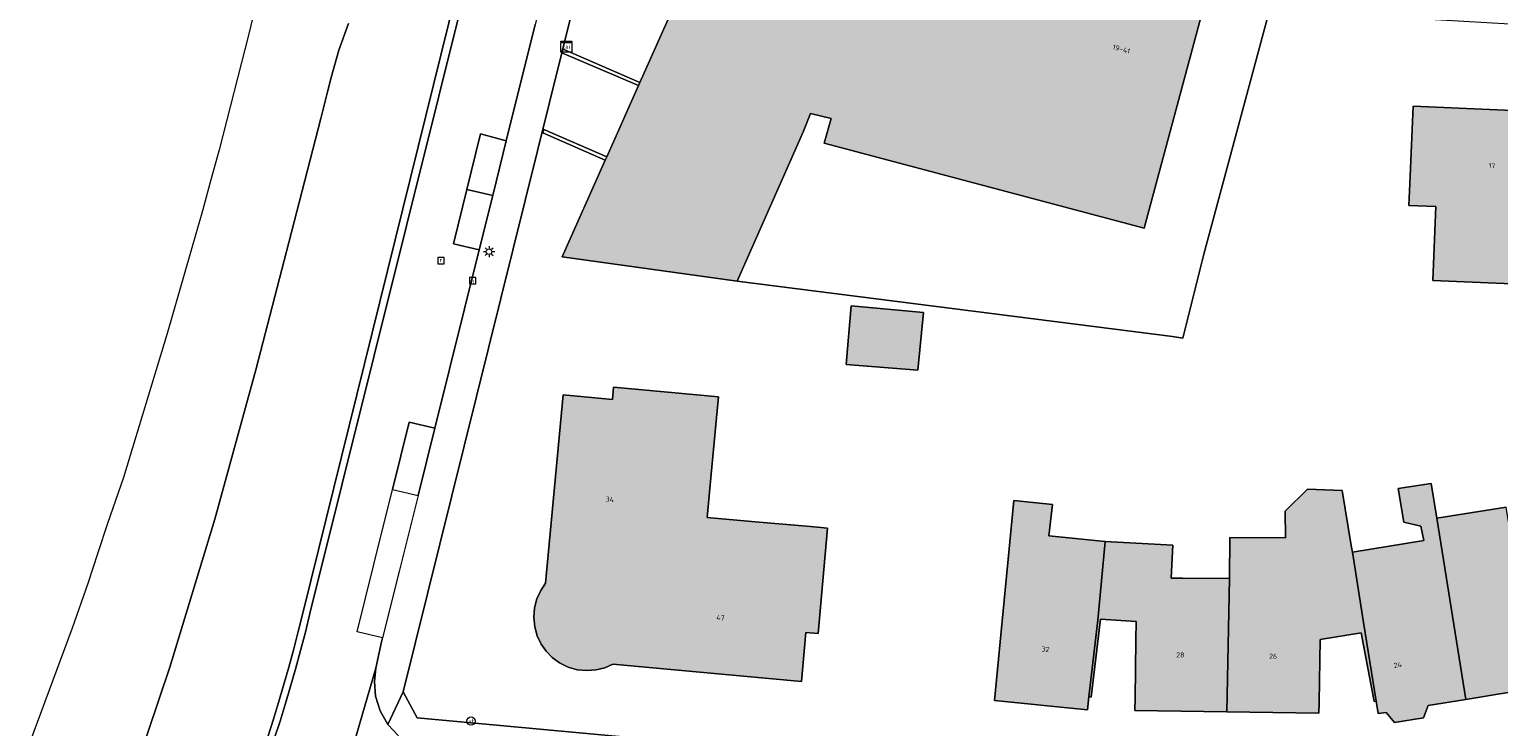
# Model space of a CAD drawing. Header units: metres. Extents: x 196496 to 197479, y 355250 to 356324.
# Tile 5 of 119: x 196636 to 196741, y 355577 to 355626. Entities that reach past the tile are written whole.
import ezdxf
from ezdxf.enums import TextEntityAlignment as Align

# ---------------------------------------------------------------- set-up
doc = ezdxf.new("R2010")
doc.units = ezdxf.units.M
doc.layers.get('0').update_dxf_attribs({"lineweight": 9})
for name, color, linetype, lineweight in [('B-WE-GR-BEPLANTING_CULTUUR_HEESTERS-GV', 251, 'Continuous', 9), ('B-WE-GR-GROENVOORZIENING-GV', 251, 'Continuous', 9), ('B-WE-IE-MEUBILAIR_WATERWEGMEUBILAIR-S', 251, 'Continuous', 9), ('B-WE-IE-TERREINAFSCHEIDING_KUNSTMATIG_MUUR-GV', 251, 'Continuous', 9), ('B-WE-KL-DATA-S', 251, 'Continuous', 9), ('B-WE-KL-ET_LS_OV_LICHTMAST-S', 251, 'Continuous', 9), ('B-WE-OG-BEBOUWING-GV', 251, 'Continuous', 9), ('B-WE-OG-BEBOUWING_HUISNUMMER-T35', 90, 'Continuous', 9), ('B-WE-OG-TERREIN_CULTUURSCHEIDING-GV', 251, 'Continuous', 9), ('B-WE-OG-TERREIN_ERF-GV', 251, 'Continuous', 9), ('B-WE-RI-GWA_KOLK-S', 251, 'Continuous', 9), ('B-WE-RI-GWA_RIOOLPUT-S', 251, 'Continuous', 9), ('B-WE-VH-VERHARDING_ASFALT-GV', 251, 'Continuous', 9), ('B-WE-VH-VERHARDING_BETONSTRAATSTEEN-GV', 251, 'Continuous', 9), ('B-WE-VH-VERHARDING_TEGEL-GV', 251, 'Continuous', 9)]:
    doc.layers.add(name, color=color, linetype=linetype, lineweight=lineweight)
doc.layers.add('X-XX-AL-PRESENTATIE_GEBOUW3-V', color=7, linetype='Continuous', lineweight=9, true_color=0xebe1d6)
doc.styles.add('NLCS-ISO', font='NLCS-ISO.ttf')
doc.styles.add('NLCS-ISO-ANNOTATIEF-T35', font='NLCS-ISO.ttf', dxfattribs={"height": 3.5})

# ---------------------------------------------------------------- blocks, each defined once
blk = doc.blocks.new('SIE-WATER_VERKLIKKER_TRANSPORTLEIDING-SO')
at = {"color": 0, "linetype": 'ByBlock', "lineweight": 18}
blk.add_circle((0, 0), 1.5, dxfattribs=at)
at = {"color": 0, "linetype": 'ByBlock', "lineweight": 18, "style": 'NLCS-ISO'}
blk.add_text('vt', height=1.5, dxfattribs=at).set_placement((0, 0), align=Align.MIDDLE_CENTER)
blk = doc.blocks.new('SKL-DATA_SIGNAAL_CAIKAST-SO')
at = {"color": 0, "linetype": 'ByBlock', "lineweight": 18}
for points in [[(-2, 2), (2, 2), (2, 1.68), (-2, 1.68)], [(-2, 1.52), (2, 1.52), (2, -2), (-2, -2)]]:
    blk.add_lwpolyline(points, close=True, dxfattribs=at)
at = {"color": 0, "linetype": 'ByBlock', "lineweight": 18, "style": 'NLCS-ISO'}
blk.add_text('cai', height=1.5, dxfattribs=at).set_placement((0, 0), align=Align.MIDDLE_CENTER)
blk = doc.blocks.new('SKL-ET_OV_LICHTMAST-SO')
at = {"color": 0, "linetype": 'ByBlock', "lineweight": 18}
for points in [[(-1.25, 0), (-2, 0)], [(-1.41, 1.41), (-0.88, 0.88)], [(0, 2), (0, 1.25)], [(0.88, 0.88), (1.41, 1.41)], [(2, 0), (1.25, 0)], [(-1.41, -1.41), (-0.88, -0.88)], [(0, -1.25), (0, -2)], [(0.88, -0.88), (1.41, -1.41)]]:
    blk.add_lwpolyline(points, dxfattribs=at)
blk.add_circle((0, 0), 1, dxfattribs=at)
blk = doc.blocks.new('SRI-PUT_INSPECTIEPUT_RIOOLPUT-SO')
at = {"color": 0, "linetype": 'ByBlock', "lineweight": 18}
blk.add_lwpolyline([(-1.12, -1.12), (1.12, -1.12), (1.12, 1.12), (-1.12, 1.12)], close=True, dxfattribs=at)
at = {"color": 0, "linetype": 'ByBlock', "lineweight": 18, "style": 'NLCS-ISO'}
blk.add_text('r', height=1.5, dxfattribs=at).set_placement((0, 0.28), align=Align.MIDDLE_CENTER)
blk = doc.blocks.new('SRI-KOLK-SO')
at = {"color": 0, "linetype": 'ByBlock', "lineweight": 18}
blk.add_lwpolyline([(-1.125, -1.125), (1.125, -1.125), (1.125, 1.125), (-1.125, 1.125)], close=True, dxfattribs=at)
at = {"color": 0, "linetype": 'ByBlock', "lineweight": 18, "style": 'NLCS-ISO'}
blk.add_text('k', height=1.5, dxfattribs=at).set_placement((0, 0), align=Align.MIDDLE_CENTER)

msp = doc.modelspace()

# ---------------------------------------------------------------- hatches: boundary and pattern name
at = {"layer": 'X-XX-AL-PRESENTATIE_GEBOUW3-V'}
for points in [[(196677.205, 355617.017), (196674.132, 355610.126), (196686.599, 355608.399), (196690.826, 355617.891), (196691.333, 355619.076), (196691.835, 355620.348), (196693.303, 355619.985), (196692.822, 355618.235), (196715.616, 355612.174), (196719.754, 355627.537), (196712.98, 355629.351), (196706.366, 355631.122), (196699.682, 355632.912), (196699.393, 355631.827), (196698.141, 355627.122), (196695.456, 355628.283), (196696.97, 355631.686), (196696.27, 355631.997), (196693.643, 355633.165), (196689.242, 355635.121), (196685.935, 355636.591), (196679.675, 355622.555), (196679.576, 355622.333), (196677.31, 355617.252)], [(196746.224, 355620.378), (196734.787, 355620.867), (196734.573, 355615.872), (196734.484, 355613.796), (196736.418, 355613.713), (196736.193, 355608.456), (196748.061, 355607.948), (196747.945, 355608.836), (196747.37, 355613.244)], [(196699.498, 355602.046), (196699.885, 355606.164), (196694.734, 355606.648), (196694.39, 355602.466)], [(196687.893, 355591.262), (196684.484, 355591.564), (196684.769, 355594.646), (196685.14, 355598.651), (196685.28, 355600.16), (196677.803, 355600.842), (196677.715, 355599.973), (196674.206, 355600.304), (196672.959, 355586.872), (196672.61, 355586.358), (196672.339, 355585.768), (196672.169, 355585.121), (196672.114, 355584.443), (196672.18, 355583.766), (196672.361, 355583.121), (196672.641, 355582.536), (196672.999, 355582.028), (196673.433, 355581.584), (196673.958, 355581.202), (196674.559, 355580.907), (196675.213, 355580.719), (196675.889, 355580.65), (196676.557, 355580.7), (196677.186, 355580.858), (196677.755, 355581.108), (196691.192, 355579.874), (196691.504, 355583.371), (196692.394, 355583.286), (196693.06, 355590.803), (196691.849, 355590.91)], [(196728.089, 355578.415), (196728.154, 355582.859), (196731.085, 355583.355), (196732.005, 355578.44), (196732.16, 355578.469), (196731.26, 355584.08), (196730.468, 355589.09), (196730.376, 355589.564), (196729.742, 355593.488), (196727.268, 355593.573), (196725.676, 355592.017), (196725.682, 355590.104), (196721.715, 355590.131), (196721.695, 355587.212), (196721.507, 355577.724), (196728.078, 355577.628)], [(196738.538, 355578.596), (196736.474, 355591.506), (196736.077, 355593.981), (196733.728, 355593.624), (196734.118, 355591.217), (196735.342, 355590.954), (196735.563, 355589.933), (196730.468, 355589.09), (196731.26, 355584.08), (196732.16, 355578.469), (196732.309, 355577.589), (196732.864, 355577.678), (196733.454, 355576.963), (196735.521, 355577.298), (196735.869, 355578.159)], [(196711.669, 355578.773), (196712.313, 355584.245), (196712.851, 355589.847), (196708.828, 355590.265), (196709.077, 355592.482), (196706.338, 355592.761), (196704.941, 355578.511), (196711.573, 355577.86)], [(196742.078, 355588.25), (196741.427, 355592.301), (196736.474, 355591.506), (196738.538, 355578.596), (196753.439, 355581.061), (196751.971, 355589.933)], [(196714.968, 355578.698), (196714.955, 355577.82), (196721.507, 355577.724), (196721.695, 355587.212), (196718.346, 355587.235), (196717.55, 355587.241), (196717.67, 355589.587), (196712.851, 355589.847), (196712.313, 355584.245), (196711.669, 355578.773), (196711.835, 355578.753), (196712.433, 355583.717), (196712.504, 355584.31), (196715.047, 355584.14), (196715.028, 355582.819)]]:
    msp.add_hatch(color=256, dxfattribs=at).paths.add_polyline_path(points)

# ---------------------------------------------------------------- linework, layer by layer
at = {"layer": 'B-WE-GR-BEPLANTING_CULTUUR_HEESTERS-GV', "flags": 128}
msp.add_lwpolyline([(196653.645, 355575.853), (196654.033, 355577.045), (196654.403, 355578.243), (196654.761, 355579.445), (196655.136, 355580.759), (196655.495, 355582.077), (196655.836, 355583.4), (196656.16, 355584.727), (196669.926, 355639.977), (196669.329, 355640.071), (196655.675, 355584.847), (196655.351, 355583.522), (196655.012, 355582.205), (196654.654, 355580.893), (196654.281, 355579.585), (196653.925, 355578.388), (196653.556, 355577.196), (196653.171, 355576.013)], dxfattribs=at)
at = {"layer": 'B-WE-GR-GROENVOORZIENING-GV', "flags": 128}
msp.add_lwpolyline([(196677.567, 355638.559), (196674.137, 355624.751), (196674.201, 355624.924), (196679.675, 355622.555), (196685.935, 355636.591)], dxfattribs=at)
at = {"layer": 'B-WE-IE-TERREINAFSCHEIDING_KUNSTMATIG_MUUR-GV', "flags": 128}
for points in [[(196674.137, 355624.751), (196674.108, 355624.671), (196674.117, 355624.667), (196679.576, 355622.333), (196679.675, 355622.555), (196674.201, 355624.924)], [(196677.31, 355617.252), (196672.836, 355619.205), (196672.754, 355618.968), (196677.205, 355617.017)]]:
    msp.add_lwpolyline(points, close=True, dxfattribs=at)
at = {"layer": 'B-WE-OG-BEBOUWING-GV', "flags": 128}
for points in [[(196677.205, 355617.017), (196674.132, 355610.126), (196686.599, 355608.399), (196690.826, 355617.891), (196691.333, 355619.076), (196691.835, 355620.348), (196693.303, 355619.985), (196692.822, 355618.235), (196715.616, 355612.174), (196719.754, 355627.537), (196712.98, 355629.351), (196706.366, 355631.122), (196699.682, 355632.912), (196699.393, 355631.827), (196698.141, 355627.122), (196695.456, 355628.283), (196696.97, 355631.686), (196696.27, 355631.997), (196693.643, 355633.165), (196689.242, 355635.121), (196685.935, 355636.591), (196679.675, 355622.555), (196679.576, 355622.333), (196677.31, 355617.252)], [(196746.224, 355620.378), (196734.787, 355620.867), (196734.573, 355615.872), (196734.484, 355613.796), (196736.418, 355613.713), (196736.193, 355608.456), (196748.061, 355607.948), (196747.37, 355613.244)], [(196699.498, 355602.046), (196699.885, 355606.164), (196694.734, 355606.648), (196694.39, 355602.466)], [(196687.893, 355591.262), (196684.484, 355591.564), (196684.769, 355594.646), (196685.14, 355598.651), (196685.28, 355600.16), (196677.803, 355600.842), (196677.715, 355599.973), (196674.206, 355600.304), (196672.959, 355586.872), (196672.61, 355586.358), (196672.339, 355585.768), (196672.169, 355585.121), (196672.114, 355584.443), (196672.18, 355583.766), (196672.361, 355583.121), (196672.641, 355582.536), (196672.999, 355582.028), (196673.433, 355581.584), (196673.958, 355581.202), (196674.559, 355580.907), (196675.213, 355580.719), (196675.889, 355580.65), (196676.557, 355580.7), (196677.186, 355580.858), (196677.755, 355581.108), (196691.192, 355579.874), (196691.504, 355583.371), (196692.394, 355583.286), (196693.06, 355590.803), (196691.849, 355590.91)], [(196728.089, 355578.415), (196728.154, 355582.859), (196731.085, 355583.355), (196732.005, 355578.44), (196732.16, 355578.469), (196731.26, 355584.08), (196730.468, 355589.09), (196730.376, 355589.564), (196729.742, 355593.488), (196727.268, 355593.573), (196725.676, 355592.017), (196725.682, 355590.104), (196721.715, 355590.131), (196721.695, 355587.212), (196721.507, 355577.724), (196728.078, 355577.628)], [(196738.538, 355578.596), (196736.474, 355591.506), (196736.077, 355593.981), (196733.728, 355593.624), (196734.118, 355591.217), (196735.342, 355590.954), (196735.563, 355589.933), (196730.468, 355589.09), (196731.26, 355584.08), (196732.16, 355578.469), (196732.309, 355577.589), (196732.864, 355577.678), (196733.454, 355576.963), (196735.521, 355577.298), (196735.869, 355578.159)], [(196711.669, 355578.773), (196712.313, 355584.245), (196712.851, 355589.847), (196708.828, 355590.265), (196709.077, 355592.482), (196706.338, 355592.761), (196704.941, 355578.511), (196711.573, 355577.86)], [(196742.078, 355588.25), (196741.427, 355592.301), (196736.474, 355591.506), (196738.538, 355578.596), (196753.439, 355581.061), (196751.971, 355589.933)], [(196714.968, 355578.698), (196714.955, 355577.82), (196721.507, 355577.724), (196721.695, 355587.212), (196718.346, 355587.235), (196717.55, 355587.241), (196717.67, 355589.587), (196712.851, 355589.847), (196712.313, 355584.245), (196711.669, 355578.773), (196711.835, 355578.753), (196712.433, 355583.717), (196712.504, 355584.31), (196715.047, 355584.14), (196715.028, 355582.819)]]:
    msp.add_lwpolyline(points, close=True, dxfattribs=at)
at = {"layer": 'B-WE-OG-TERREIN_CULTUURSCHEIDING-GV', "flags": 128}
for points in [[(196653.171, 355576.013), (196653.556, 355577.196), (196653.925, 355578.388), (196654.281, 355579.585), (196654.654, 355580.893), (196655.012, 355582.205), (196655.351, 355583.522), (196655.675, 355584.847), (196669.329, 355640.071)], [(196658.906, 355626.755), (196658.228, 355624.847), (196657.671, 355622.9), (196657.405, 355621.88), (196656.93, 355619.997), (196654.662, 355611.151), (196652.302, 355602.074), (196649.389, 355591.442), (196646.168, 355580.899), (196643.052, 355571.661)]]:
    msp.add_lwpolyline(points, dxfattribs=at)
at = {"layer": 'B-WE-OG-TERREIN_ERF-GV', "flags": 128}
for points in [[(196741.69, 355626.697), (196735.126, 355627.092), (196725.097, 355629.758), (196719.872, 355610.319), (196718.369, 355604.347), (196717.636, 355604.459), (196686.599, 355608.399), (196674.132, 355610.126), (196677.205, 355617.017), (196672.754, 355618.968), (196672.836, 355619.205), (196677.31, 355617.252), (196679.576, 355622.333), (196674.117, 355624.667), (196662.806, 355579.137), (196663.793, 355577.295), (196704.441, 355573.529)], [(196748.061, 355607.948), (196736.193, 355608.456), (196736.418, 355613.713), (196734.484, 355613.796), (196734.573, 355615.872), (196734.787, 355620.867), (196746.224, 355620.378)], [(196753.439, 355581.061), (196738.538, 355578.596), (196735.869, 355578.159), (196735.521, 355577.298), (196733.454, 355576.963), (196732.864, 355577.678), (196732.309, 355577.589), (196732.16, 355578.469), (196732.005, 355578.44), (196731.085, 355583.355), (196728.154, 355582.859), (196728.089, 355578.415), (196728.078, 355577.628), (196721.507, 355577.724), (196714.955, 355577.82), (196714.968, 355578.698), (196715.028, 355582.819), (196715.047, 355584.14), (196712.504, 355584.31), (196712.433, 355583.717), (196711.835, 355578.753), (196711.669, 355578.773), (196711.573, 355577.86), (196704.941, 355578.511), (196706.338, 355592.761), (196709.077, 355592.482), (196708.828, 355590.265), (196712.851, 355589.847), (196717.67, 355589.587), (196717.55, 355587.241), (196718.346, 355587.235), (196721.695, 355587.212), (196721.715, 355590.131), (196725.682, 355590.104), (196725.676, 355592.017), (196727.268, 355593.573), (196729.742, 355593.488), (196730.376, 355589.564), (196730.468, 355589.09), (196735.563, 355589.933), (196735.342, 355590.954), (196734.118, 355591.217), (196733.728, 355593.624), (196736.077, 355593.981), (196736.474, 355591.506), (196741.427, 355592.301)]]:
    msp.add_lwpolyline(points, dxfattribs=at)
for points in [[(196699.498, 355602.046), (196694.39, 355602.466), (196694.734, 355606.648), (196699.885, 355606.164)], [(196684.769, 355594.646), (196684.484, 355591.564), (196687.893, 355591.262), (196691.849, 355590.91), (196693.06, 355590.803), (196692.394, 355583.286), (196691.504, 355583.371), (196691.192, 355579.874), (196677.755, 355581.108), (196677.186, 355580.858), (196676.557, 355580.7), (196675.889, 355580.65), (196675.213, 355580.719), (196674.559, 355580.907), (196673.958, 355581.202), (196673.433, 355581.584), (196672.999, 355582.028), (196672.641, 355582.536), (196672.361, 355583.121), (196672.18, 355583.766), (196672.114, 355584.443), (196672.169, 355585.121), (196672.339, 355585.768), (196672.61, 355586.358), (196672.959, 355586.872), (196674.206, 355600.304), (196677.715, 355599.973), (196677.803, 355600.842), (196685.28, 355600.16), (196685.14, 355598.651)]]:
    msp.add_lwpolyline(points, close=True, dxfattribs=at)
at = {"layer": 'B-WE-VH-VERHARDING_ASFALT-GV', "flags": 128}
for points in [[(196669.926, 355639.977), (196656.16, 355584.727), (196655.836, 355583.4), (196655.495, 355582.077), (196655.136, 355580.759), (196654.761, 355579.445), (196654.403, 355578.243), (196654.033, 355577.045), (196653.645, 355575.853)], [(196654.36, 355636.741), (196651.81, 355626.019), (196649.684, 355617.755), (196649.034, 355615.353), (196648.496, 355613.401), (196645.991, 355604.677), (196642.861, 355594.419), (196641.734, 355591.123), (196641.046, 355589.032), (196640.321, 355586.864), (196639.202, 355583.666), (196636.163, 355575.486)], [(196643.052, 355571.661), (196646.168, 355580.899), (196649.389, 355591.442), (196652.302, 355602.074), (196654.662, 355611.151), (196656.93, 355619.997), (196657.405, 355621.88), (196657.671, 355622.9), (196658.228, 355624.847), (196658.906, 355626.755)], [(196659.281, 355575.443), (196660.866, 355580.838), (196661.268, 355582.694), (196661.338, 355582.976), (196659.515, 355583.421), (196660.707, 355588.214), (196662.038, 355593.564), (196663.229, 355598.354), (196665.062, 355597.937), (196668.222, 355610.634), (196666.397, 355611.058), (196667.346, 355614.927), (196668.319, 355618.892), (196670.156, 355618.405), (196672.22, 355626.695)], [(196662.479, 355575.998), (196661.721, 355576.821), (196661.165, 355577.792), (196660.843, 355578.835), (196660.754, 355579.872), (196660.866, 355580.838), (196659.281, 355575.443)]]:
    msp.add_lwpolyline(points, dxfattribs=at)
for points in [[(196667.346, 355614.927), (196669.187, 355614.509), (196670.156, 355618.405), (196668.319, 355618.892)], [(196669.187, 355614.509), (196667.346, 355614.927), (196666.397, 355611.058), (196668.222, 355610.634)], [(196665.062, 355597.937), (196663.229, 355598.354), (196662.038, 355593.564), (196663.866, 355593.132)]]:
    msp.add_lwpolyline(points, close=True, dxfattribs=at)
at = {"layer": 'B-WE-VH-VERHARDING_BETONSTRAATSTEEN-GV', "flags": 128}
msp.add_lwpolyline([(196720.795, 355631.4), (196719.754, 355627.537), (196715.616, 355612.174), (196692.822, 355618.235), (196693.303, 355619.985), (196691.835, 355620.348), (196691.333, 355619.076), (196690.826, 355617.891), (196686.599, 355608.399), (196717.636, 355604.459), (196718.369, 355604.347), (196719.872, 355610.319), (196725.097, 355629.758), (196722.484, 355630.453), (196722.605, 355630.916)], close=True, dxfattribs=at)
at = {"layer": 'B-WE-VH-VERHARDING_TEGEL-GV', "flags": 128}
msp.add_lwpolyline([(196677.567, 355638.559), (196675.307, 355639.1), (196674.48, 355635.779), (196673.165, 355630.494), (196672.22, 355626.695), (196670.156, 355618.405), (196669.187, 355614.509), (196668.222, 355610.634), (196665.062, 355597.937), (196663.866, 355593.132), (196662.544, 355587.819), (196661.338, 355582.976), (196661.268, 355582.694), (196660.866, 355580.838), (196660.754, 355579.872), (196660.843, 355578.835), (196661.165, 355577.792), (196661.721, 355576.821), (196662.806, 355579.137), (196674.117, 355624.667), (196674.108, 355624.671), (196674.137, 355624.751)], close=True, dxfattribs=at)
msp.add_lwpolyline([(196704.441, 355573.529), (196663.793, 355577.295), (196662.806, 355579.137), (196661.721, 355576.821), (196662.479, 355575.998)], dxfattribs=at)

# ---------------------------------------------------------------- block references
at = {"layer": 'B-WE-IE-MEUBILAIR_WATERWEGMEUBILAIR-S', "xscale": 0.2, "yscale": 0.2, "zscale": 0.2}
msp.add_blockref('SIE-WATER_VERKLIKKER_TRANSPORTLEIDING-SO', (196667.64, 355577.057), dxfattribs=at)
at = {"layer": 'B-WE-KL-DATA-S', "xscale": 0.2, "yscale": 0.2, "zscale": 0.2}
msp.add_blockref('SKL-DATA_SIGNAAL_CAIKAST-SO', (196674.431, 355625.106), dxfattribs=at)
at = {"layer": 'B-WE-KL-ET_LS_OV_LICHTMAST-S', "xscale": 0.2, "yscale": 0.2, "zscale": 0.2}
msp.add_blockref('SKL-ET_OV_LICHTMAST-SO', (196668.927, 355610.498), dxfattribs=at)
at = {"layer": 'B-WE-RI-GWA_KOLK-S', "xscale": 0.2, "yscale": 0.2, "zscale": 0.2}
msp.add_blockref('SRI-KOLK-SO', (196667.765, 355608.427), dxfattribs=at)
at = {"layer": 'B-WE-RI-GWA_RIOOLPUT-S', "xscale": 0.2, "yscale": 0.2, "zscale": 0.2}
msp.add_blockref('SRI-PUT_INSPECTIEPUT_RIOOLPUT-SO', (196665.505, 355609.859), dxfattribs=at)

# ---------------------------------------------------------------- texts
at = {"layer": 'B-WE-OG-BEBOUWING_HUISNUMMER-T35', "style": 'NLCS-ISO-ANNOTATIEF-T35'}
for s, rotation, p in [('19-41', 345, (196713.996, 355624.938)), ('17', 357.6, (196740.405, 355616.623)), ('34', 354.7, (196677.531, 355592.851)), ('47', 354.8, (196685.422, 355584.421)), ('32', 354.4, (196708.594, 355582.172)), ('28', 359.2, (196718.196, 355581.773)), ('26', 359.2, (196724.81, 355581.676)), ('24', 9.2, (196733.693, 355581.054))]:
    msp.add_text(s, height=0.36, rotation=rotation, dxfattribs=at).set_placement(p, align=Align.MIDDLE)

doc.saveas('drawing.dxf')
